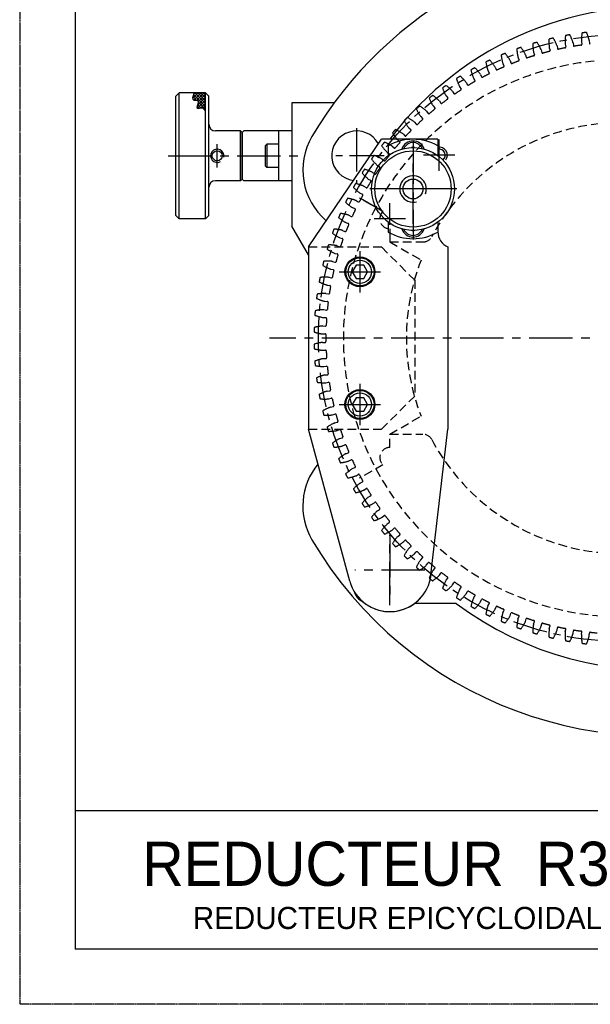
# Model space of a CAD drawing. Extents: x -582 to 7251, y -389 to 3197.
# Tile 1 of 7: x -141 to 65, y 449 to 805. Entities that reach past the tile are written whole.
import ezdxf

# ---------------------------------------------------------------- set-up
doc = ezdxf.new("R2010")
doc.units = 0
doc.header["$LTSCALE"] = 0.25
doc.header["$MEASUREMENT"] = 0
doc.linetypes.add('CENTER', pattern=[2, 1.25, -0.25, 0.25, -0.25])
doc.linetypes.add('HIDDEN', pattern=[0.375, 0.25, -0.125])
doc.layers.get('0').update_dxf_attribs({"linetype": 'CONTINUOUS'})
for name, color, linetype in [('006_SPINDLE', 110, 'CONTINUOUS'), ('01_BODY', 171, 'CONTINUOUS'), ('15_RING_GEAR_REAR_A', 202, 'CONTINUOUS'), ('15_RING_GEAR_REAR_B', 130, 'CONTINUOUS'), ('16_BACK_PLATE', 50, 'CONTINUOUS'), ('17_CLOSER', 110, 'CONTINUOUS'), ('21_REAR_CLOSER', 220, 'CONTINUOUS'), ('22_PIVOT', 101, 'CONTINUOUS'), ('25_RETAINER', 150, 'CONTINUOUS'), ('27_KNOB', 232, 'CONTINUOUS'), ('28_KNOB', 52, 'CONTINUOUS'), ('29_SNUBBER', 144, 'CONTINUOUS'), ('M4_CAPHEAD', 40, 'CONTINUOUS'), ('M4HEXSCREW', 40, 'CONTINUOUS'), ('M5_SKT_HD_CAP_SCREW', 50, 'CONTINUOUS')]:
    doc.layers.add(name, color=color, linetype=linetype)
doc.styles.get("Standard").update_dxf_attribs({"font": 'txt', "height": 15})

msp = doc.modelspace()

# ---------------------------------------------------------------- hatches: boundary and pattern name
at = {"layer": '28_KNOB'}
h = msp.add_hatch(dxfattribs=at)
h.set_pattern_fill('ANSI37', color=5, scale=6, style=0)
h.set_pattern_definition([(315, (-237.4415, 1051.9355), (-0.53033, -0.53033), []), (225, (-237.4415, 1051.9355), (-0.53033, 0.53033), [])])
edge = h.paths.add_edge_path()
edge.add_spline(control_points=[(-73.99, 772.19), (-74.39, 772.79), (-75.1, 773.86), (-78.07, 772.46), (-75.54, 776.63), (-79.14, 775.73), (-78.54, 777.66), (-78.15, 778.91)], knot_values=[0, 0, 0, 0, 1.604802, 2.858079, 5.181482, 6.390514, 8.660448, 8.660448, 8.660448, 8.660448], degree=3, periodic=0)
edge.add_line((-78.15, 778.91), (-73.99, 778.91))
edge.add_line((-73.99, 778.91), (-73.99, 772.19))

# ---------------------------------------------------------------- linework, layer by layer
at = {"color": 7, "linetype": 'CENTER'}
for p in [(-141.22, 1042.96), (278.78, 448.96)]:
    msp.add_line(p, (-141.22, 448.96), dxfattribs=at)
at = {"color": 7, "linetype": 'CONTINUOUS'}
for p, q in [((-121.22, 1022.96), (-121.22, 468.96)), ((258.78, 518.96), (-121.22, 518.96)), ((258.78, 468.96), (-121.22, 468.96))]:
    msp.add_line(p, q, dxfattribs=at)
at = {"layer": '006_SPINDLE', "color": 5, "linetype": 'CENTER', "ltscale": 40}
msp.add_circle((76.61, 690.11), 109.83, dxfattribs=at)
at = {"layer": '01_BODY', "color": 5, "linetype": 'CENTER', "ltscale": 50}
for p, q in [((-19.39, 766.06), (-19.39, 746.17)), ((258.68, 690.11), (-50.9, 690.11))]:
    msp.add_line(p, q, dxfattribs=at)
at = {"layer": '01_BODY', "color": 5, "linetype": 'CENTER', "ltscale": 40}
msp.add_line((-9.45, 756.11), (-29.34, 756.11), dxfattribs=at)
at = {"layer": '01_BODY', "color": 7}
for centre, radius, start, end in [((88.61, 690.11), 144, 86.9894, 149.5514), ((-14.84, 750.92), 24, 149.5514, 229.7181), ((-19.39, 756.11), 9, 28.8788, 262.9313), ((-14.84, 629.3), 24, 140.563, 210.4486), ((88.61, 690.11), 144, 210.4486, 288.4271)]:
    msp.add_arc(centre, radius, start, end, dxfattribs=at)
at = {"layer": '15_RING_GEAR_REAR_A', "color": 7, "linetype": 'HIDDEN', "ltscale": 150}
for p, q in [((50.28, 795.2), (50.55, 794.3)), ((53.08, 795.86), (53.24, 794.93)), ((56.06, 796.48), (56.28, 795.57)), ((58.89, 796.99), (58.99, 796.05)), ((61.89, 797.44), (62.07, 796.52)), ((64.75, 797.8), (64.81, 796.86)), ((38.97, 791.7), (39.35, 790.84)), ((41.69, 792.66), (41.94, 791.76)), ((44.58, 793.6), (44.9, 792.72)), ((47.34, 794.42), (47.55, 793.5)), ((30.71, 788.24), (31.06, 787.37)), ((33.48, 789.49), (33.9, 788.65)), ((36.14, 790.6), (36.44, 789.72)), ((22.9, 784.2), (23.41, 783.41)), ((25.42, 785.59), (25.82, 784.74)), ((28.12, 786.99), (28.59, 786.17)), ((17.84, 781.12), (18.4, 780.36)), ((20.28, 782.65), (20.73, 781.83)), ((12.96, 777.78), (13.55, 777.05)), ((15.32, 779.44), (15.8, 778.64)), ((8.27, 774.17), (8.9, 773.48)), ((10.53, 775.96), (11.06, 775.19)), ((3.78, 770.32), (4.45, 769.65)), ((5.94, 772.22), (6.51, 771.48)), ((1.56, 768.24), (2.17, 767.53)), ((-2.59, 764.03), (-1.94, 763.35)), ((-0.49, 766.22), (0.21, 765.6)), ((-6.51, 759.59), (-5.82, 758.95)), ((-4.53, 761.9), (-3.79, 761.31)), ((-8.33, 757.36), (-7.56, 756.81)), ((-11.87, 752.62), (-11.08, 752.12)), ((-10.18, 754.95), (-9.46, 754.35)), ((-13.59, 750.11), (-12.84, 749.55)), ((-16.74, 745.1), (-15.95, 744.58)), ((-15.16, 747.69), (-14.33, 747.24)), ((-18.16, 742.6), (-17.32, 742.19)), ((-19.6, 739.92), (-18.79, 739.44)), ((-9.86, 735.94), (-18.31, 740.81)), ((-22.17, 734.59), (-21.34, 734.16)), ((-20.89, 737.34), (-20.02, 736.98)), ((-23.32, 731.95), (-22.44, 731.63)), ((-24.46, 729.13), (-23.6, 728.74)), ((-7.39, 729.71), (-7.39, 724.91)), ((-26.44, 723.55), (-25.56, 723.21)), ((-25.46, 726.43), (-24.56, 726.16)), ((-27.29, 720.8), (-26.37, 720.58)), ((-28.11, 717.88), (-27.21, 717.59)), ((-28.81, 715.08), (-27.88, 714.91)), ((-30.02, 709.29), (-29.08, 709.17)), ((-29.47, 712.12), (-28.56, 711.88)), ((-30.51, 706.29), (-29.59, 706.1)), ((-30.9, 703.44), (-29.97, 703.37)), ((-31.23, 700.42), (-30.31, 700.28)), ((-31.47, 697.55), (-30.53, 697.53)), ((-31.72, 691.63), (-30.78, 691.67)), ((-31.64, 694.51), (-30.7, 694.42)), ((-31.72, 688.59), (-30.78, 688.56)), ((-31.64, 685.71), (-30.7, 685.8)), ((-31.47, 682.68), (-30.53, 682.69)), ((-31.23, 679.81), (-30.31, 679.95)), ((-30.9, 676.79), (-29.97, 676.86)), ((-30.51, 673.94), (-29.59, 674.13)), ((-30.02, 670.94), (-29.08, 671.06)), ((-29.47, 668.11), (-28.56, 668.35)), ((-28.81, 665.14), (-27.88, 665.31)), ((-28.11, 662.35), (-27.21, 662.64)), ((-27.29, 659.43), (-26.37, 659.64)), ((-26.44, 656.67), (-25.56, 657.01)), ((-25.46, 653.8), (-24.56, 654.06)), ((-24.46, 651.1), (-23.6, 651.48)), ((-23.32, 648.28), (-22.44, 648.59)), ((-22.17, 645.64), (-21.34, 646.07)), ((-20.89, 642.88), (-20.02, 643.25)), ((-19.6, 640.31), (-18.79, 640.78)), ((-18.16, 637.63), (-17.32, 638.04)), ((-16.74, 635.13), (-15.95, 635.65)), ((-15.16, 632.53), (-14.33, 632.99)), ((-13.59, 630.11), (-12.84, 630.67)), ((-11.87, 627.61), (-11.08, 628.11)), ((-10.18, 625.28), (-9.46, 625.88)), ((-8.33, 622.87), (-7.56, 623.41)), ((-6.51, 620.63), (-5.82, 621.27)), ((-4.53, 618.33), (-3.79, 618.91)), ((-2.59, 616.2), (-1.94, 616.88)), ((-0.49, 614.01), (0.21, 614.63)), ((1.56, 611.98), (2.17, 612.7)), ((3.78, 609.91), (4.45, 610.57)), ((5.94, 608), (6.51, 608.75)), ((8.27, 606.05), (8.9, 606.75)), ((10.53, 604.27), (11.06, 605.04)), ((12.96, 602.45), (13.55, 603.18)), ((15.32, 600.79), (15.8, 601.59)), ((17.84, 599.1), (18.4, 599.86)), ((20.28, 597.57), (20.73, 598.4)), ((22.9, 596.03), (23.41, 596.82)), ((25.42, 594.63), (25.82, 595.49)), ((28.12, 593.24), (28.59, 594.05)), ((30.71, 591.98), (31.06, 592.85)), ((33.48, 590.73), (33.9, 591.57)), ((36.14, 589.62), (36.44, 590.51)), ((38.97, 588.53), (39.35, 589.39)), ((41.69, 587.56), (41.94, 588.47)), ((44.58, 586.62), (44.9, 587.5)), ((47.34, 585.81), (47.55, 586.73)), ((50.28, 585.03), (50.55, 585.93)), ((53.08, 584.37), (53.24, 585.29)), ((56.06, 583.75), (56.28, 584.66)), ((58.89, 583.24), (58.99, 584.17)), ((61.89, 582.78), (62.07, 583.71)), ((64.75, 582.43), (64.81, 583.37))]:
    msp.add_line(p, q, dxfattribs=at)
at = {"layer": '15_RING_GEAR_REAR_A', "color": 5, "linetype": 'HIDDEN', "ltscale": 50}
for p, q in [((-7.39, 724.91), (4.61, 724.91)), ((-7.39, 650.51), (-7.39, 655.31)), ((-7.39, 655.31), (4.61, 655.31))]:
    msp.add_line(p, q, dxfattribs=at)
at = {"layer": '15_RING_GEAR_REAR_A', "color": 7, "linetype": 'HIDDEN', "ltscale": 150}
for centre, radius, start, end in [((55.79, 778.16), 20.95, 101.0866, 105.5221), ((36.23, 789.82), 17.9, 19.7272, 29.8527), ((73.92, 797.65), 17.9, 173.6256, 183.7511), ((60.62, 779.17), 20.95, 97.9562, 102.3916), ((41.73, 791.87), 17.9, 16.5967, 26.7223), ((79.79, 797.64), 17.9, 170.4951, 180.6207), ((65.51, 779.91), 20.95, 94.8258, 99.2612), ((47.34, 793.63), 17.9, 13.4663, 23.5918), ((46.31, 775.37), 20.95, 107.3475, 111.7829), ((56.41, 795.77), 17.9, 183.0169, 193.1424), ((25.6, 784.82), 17.9, 25.988, 36.1136), ((51.01, 776.9), 20.95, 104.2171, 108.6525), ((62.21, 796.72), 17.9, 179.8864, 190.012), ((30.85, 787.46), 17.9, 22.8576, 32.9831), ((68.05, 797.34), 17.9, 176.756, 186.8815), ((53.53, 794.98), 0.3, 189.4818, 277.6336), ((76.61, 690.11), 107.08, 101.0552, 102.423), ((55.99, 795.49), 0.3, 285.8446, 13.9964), ((59.29, 796.09), 0.3, 186.3514, 274.5032), ((76.61, 690.11), 107.08, 97.9248, 99.2926), ((61.78, 796.46), 0.3, 282.7142, 10.866), ((65.11, 796.87), 0.3, 183.221, 271.3728), ((41.7, 773.59), 20.95, 110.4779, 114.9134), ((50.67, 794.51), 17.9, 186.1473, 196.2728), ((20.5, 781.89), 17.9, 29.1185, 39.244), ((42.23, 791.84), 0.3, 195.7427, 283.8945), ((76.61, 690.11), 107.08, 107.3161, 108.6839), ((44.62, 792.62), 0.3, 292.1055, 20.2573), ((47.84, 793.57), 0.3, 192.6123, 280.7641), ((76.61, 690.11), 107.08, 104.1857, 105.5534), ((50.27, 794.21), 0.3, 288.9751, 17.1269), ((32.8, 769.28), 20.95, 116.7388, 121.1742), ((10.83, 775.23), 17.9, 35.3793, 45.5049), ((37.19, 771.56), 20.95, 113.6084, 118.0438), ((45, 792.94), 17.9, 189.2777, 199.4033), ((15.57, 778.69), 17.9, 32.2489, 42.3744), ((76.61, 690.11), 107.08, 113.577, 114.9448), ((33.63, 788.52), 0.3, 298.3664, 26.5182), ((36.73, 789.81), 0.3, 198.8731, 287.0249), ((76.61, 690.11), 107.08, 110.4466, 111.8143), ((39.07, 790.72), 0.3, 295.2359, 23.3877), ((28.54, 766.77), 20.95, 119.8692, 124.3047), ((6.28, 771.51), 17.9, 38.5098, 48.6353), ((39.44, 791.06), 17.9, 192.4082, 202.5337), ((26.09, 784.87), 0.3, 205.134, 293.2858), ((76.61, 690.11), 107.08, 116.7074, 118.0752), ((28.32, 786.02), 0.3, 301.4968, 29.6486), ((31.34, 787.49), 0.3, 202.0036, 290.1554), ((24.43, 764.03), 20.95, 122.9997, 127.4351), ((28.65, 786.4), 17.9, 198.669, 208.7946), ((1.94, 767.55), 17.9, 41.6402, 51.7657), ((33.98, 788.88), 17.9, 195.5386, 205.6641), ((20.99, 781.97), 0.3, 208.2644, 296.4163), ((76.61, 690.11), 107.08, 119.8379, 121.2056), ((23.16, 783.24), 0.3, 304.6272, 32.779), ((20.47, 761.07), 20.95, 126.1301, 130.5655), ((23.46, 783.64), 17.9, 201.7995, 211.925), ((-2.18, 763.35), 17.9, 44.7707, 54.8962), ((13.32, 776.86), 0.3, 310.8881, 39.0399), ((16.06, 778.79), 0.3, 211.3949, 299.5467), ((76.61, 690.11), 107.08, 122.9683, 124.3361), ((18.15, 780.19), 0.3, 307.7577, 35.9095), ((16.68, 757.9), 20.95, 129.2606, 133.696), ((-6.06, 758.94), 17.9, 47.9011, 58.0266), ((8.68, 773.28), 0.3, 314.0185, 42.1703), ((11.31, 775.36), 0.3, 214.5253, 302.6771), ((76.61, 690.11), 107.08, 126.0987, 127.4665), ((13.07, 754.53), 20.95, 132.391, 136.8264), ((-9.7, 754.32), 17.9, 51.0315, 61.157), ((18.44, 780.6), 17.9, 204.9299, 215.0554), ((6.75, 771.66), 0.3, 217.6558, 305.8076), ((76.61, 690.11), 107.08, 129.2292, 130.5969), ((13.58, 777.29), 17.9, 208.0604, 218.1859), ((2.4, 767.73), 0.3, 220.7862, 308.938), ((76.61, 690.11), 107.08, 132.3596, 133.7274), ((4.24, 769.44), 0.3, 317.149, 45.3008), ((9.64, 750.96), 20.95, 135.5214, 139.9568), ((8.91, 773.71), 17.9, 211.1908, 221.3163), ((-13.07, 749.51), 17.9, 54.162, 64.2875), ((-1.73, 763.56), 0.3, 223.9166, 312.0684), ((76.61, 690.11), 107.08, 135.49, 136.8578), ((0.01, 765.37), 0.3, 320.2794, 48.4312), ((6.42, 747.21), 20.95, 138.6519, 143.0873), ((4.45, 769.89), 17.9, 214.3212, 224.4467), ((-16.18, 744.53), 17.9, 57.2924, 67.4179), ((76.61, 690.11), 107.08, 138.6205, 139.9882), ((-3.98, 761.08), 0.3, 323.4098, 51.5616), ((3.41, 743.3), 20.95, 141.7823, 146.2177), ((-19.02, 739.38), 17.9, 60.4228, 70.5483), ((76.61, 690.11), 107.08, 141.7509, 143.1187), ((-7.74, 756.57), 0.3, 326.5403, 54.6921), ((-5.62, 759.17), 0.3, 227.0471, 315.1989), ((0.2, 765.83), 17.9, 217.4517, 227.5772), ((-11.24, 751.86), 0.3, 329.6707, 57.8225), ((-9.27, 754.58), 0.3, 230.1775, 318.3293), ((0.61, 739.22), 20.95, 144.9127, 149.3481), ((-3.82, 761.55), 17.9, 220.5821, 230.7076), ((-21.57, 734.08), 17.9, 63.5533, 73.6788), ((-12.66, 749.79), 0.3, 233.3079, 321.4597), ((76.61, 690.11), 107.08, 144.8813, 146.2491), ((-1.96, 735), 20.95, 148.0432, 152.4786), ((-23.82, 728.66), 17.9, 66.6837, 76.8092), ((76.61, 690.11), 107.08, 148.0118, 149.3795), ((-14.48, 746.98), 0.3, 332.8011, 60.9529), ((-7.6, 757.05), 17.9, 223.7125, 233.838), ((76.61, 690.11), 107.08, 151.1422, 152.51), ((-17.45, 741.92), 0.3, 335.9316, 64.0834), ((-15.79, 744.83), 0.3, 236.4384, 324.5902), ((-4.29, 730.64), 20.95, 151.1736, 155.609), ((-11.13, 752.35), 17.9, 226.843, 236.9685), ((-25.78, 723.12), 17.9, 69.8141, 79.9396), ((-18.64, 739.7), 0.3, 239.5688, 327.7206), ((-6.38, 726.16), 20.95, 154.304, 158.7394), ((-27.43, 717.48), 17.9, 72.9446, 83.0701), ((-21.2, 734.43), 0.3, 242.6992, 330.851), ((76.61, 690.11), 107.08, 154.2726, 155.6404), ((-20.14, 736.7), 0.3, 339.062, 67.2138), ((-14.4, 747.47), 17.9, 229.9734, 240.0989), ((76.61, 690.11), 107.08, 157.4031, 158.7708), ((-22.54, 731.35), 0.3, 342.1924, 70.3442), ((-8.23, 721.57), 20.95, 157.4345, 161.8699), ((-17.39, 742.41), 17.9, 233.1038, 243.2293), ((-28.76, 711.75), 17.9, 76.075, 86.2005), ((-23.48, 729.02), 0.3, 245.8297, 333.9815), ((-9.82, 716.89), 20.95, 160.5649, 165.0003), ((-29.79, 705.97), 17.9, 79.2054, 89.331), ((76.61, 690.11), 107.08, 160.5335, 161.9013), ((-24.64, 725.87), 0.3, 345.3229, 73.4747), ((-20.11, 737.2), 17.9, 236.2343, 246.3598), ((76.61, 690.11), 107.08, 163.6639, 165.0317), ((-26.44, 720.29), 0.3, 348.4533, 76.6051), ((-25.45, 723.49), 0.3, 248.9601, 337.1119), ((-11.15, 712.14), 20.95, 163.6953, 168.1308), ((-22.54, 731.85), 17.9, 239.3647, 249.4902), ((-30.5, 700.13), 17.9, 82.3359, 92.4614), ((-27.12, 717.87), 0.3, 252.0905, 340.2423), ((76.61, 690.11), 107.08, 166.7944, 168.1621), ((-27.94, 714.62), 0.3, 351.5837, 79.7356), ((-12.22, 707.31), 20.95, 166.8258, 171.2612), ((-24.67, 726.37), 17.9, 242.4951, 252.6207), ((-30.88, 694.27), 17.9, 85.4663, 95.5918), ((-28.48, 712.17), 0.3, 255.221, 343.3728), ((-13.03, 702.43), 20.95, 169.9562, 174.3916), ((-30.95, 688.39), 17.9, 88.5967, 98.7223), ((-29.53, 706.39), 0.3, 258.3514, 346.5032), ((76.61, 690.11), 107.08, 169.9248, 171.2926), ((-29.12, 708.87), 0.3, 354.7142, 82.866), ((-26.5, 720.79), 17.9, 245.6256, 255.7511), ((-29.99, 703.07), 0.3, 357.8446, 85.9964), ((76.61, 690.11), 107.08, 173.0552, 174.423), ((-13.57, 697.52), 20.95, 173.0866, 177.5221), ((-30.7, 682.52), 17.9, 91.7272, 101.8527), ((-30.26, 700.57), 0.3, 261.4818, 349.6336), ((-28.02, 715.11), 17.9, 248.756, 258.8815), ((-30.54, 697.23), 0.3, 0.9751, 89.1269), ((76.61, 690.11), 107.08, 176.1857, 177.5534), ((-13.84, 692.58), 20.95, 176.2171, 180.6525), ((-29.23, 709.36), 17.9, 251.8864, 262.012), ((-30.12, 676.67), 17.9, 94.8576, 104.9831), ((-30.76, 691.37), 0.3, 4.1055, 92.2573), ((-30.67, 694.72), 0.3, 264.6123, 352.7641), ((-29.23, 670.87), 17.9, 97.988, 108.1136), ((-30.76, 688.86), 0.3, 267.7427, 355.8945), ((76.61, 690.11), 107.08, 179.3161, 180.6839), ((-13.84, 687.64), 20.95, 179.3475, 183.7829), ((-30.12, 703.55), 17.9, 255.0169, 265.1424), ((-30.67, 685.5), 0.3, 7.2359, 95.3877), ((76.61, 690.11), 107.08, 182.4466, 183.8143), ((-28.02, 665.12), 17.9, 101.1185, 111.244), ((-13.57, 682.71), 20.95, 182.4779, 186.9134), ((-30.54, 682.99), 0.3, 270.8731, 359.0249), ((-30.7, 697.7), 17.9, 258.1473, 268.2728), ((-30.26, 679.65), 0.3, 10.3664, 98.5182), ((76.61, 690.11), 107.08, 185.577, 186.9448), ((-26.5, 659.44), 17.9, 104.2489, 114.3744), ((-13.03, 677.79), 20.95, 185.6084, 190.0438), ((-30.95, 691.83), 17.9, 261.2777, 271.4033), ((-29.99, 677.15), 0.3, 274.0036, 2.1554), ((-29.53, 673.83), 0.3, 13.4968, 101.6486), ((76.61, 690.11), 107.08, 188.7074, 190.0752), ((-24.67, 653.85), 17.9, 107.3793, 117.5049), ((-29.12, 671.35), 0.3, 277.134, 5.2858), ((-12.22, 672.92), 20.95, 188.7388, 193.1742), ((-30.88, 685.96), 17.9, 264.4082, 274.5337), ((-28.48, 668.06), 0.3, 16.6272, 104.779), ((76.61, 690.11), 107.08, 191.8379, 193.2056), ((-22.54, 648.38), 17.9, 110.5098, 120.6353), ((-11.15, 668.09), 20.95, 191.8692, 196.3047), ((-27.94, 665.61), 0.3, 280.2644, 8.4163), ((-30.5, 680.09), 17.9, 267.5386, 277.6641), ((-20.11, 643.03), 17.9, 113.6402, 123.7657), ((-27.12, 662.35), 0.3, 19.7577, 107.9095), ((76.61, 690.11), 107.08, 194.9683, 196.3361), ((-26.44, 659.93), 0.3, 283.3949, 11.5467), ((-9.82, 663.33), 20.95, 194.9997, 199.4351), ((-29.79, 674.26), 17.9, 270.669, 280.7946), ((-25.45, 656.73), 0.3, 22.8881, 111.0399), ((76.61, 690.11), 107.08, 198.0987, 199.4665), ((-17.39, 637.81), 17.9, 116.7707, 126.8962), ((-24.64, 654.35), 0.3, 286.5253, 14.6771), ((-8.23, 658.65), 20.95, 198.1301, 202.5655), ((-28.76, 668.47), 17.9, 273.7995, 283.925), ((-23.48, 651.21), 0.3, 26.0185, 114.1703), ((76.61, 690.11), 107.08, 201.2292, 202.5969), ((-22.54, 648.88), 0.3, 289.6558, 17.8076), ((-14.4, 632.76), 17.9, 119.9011, 130.0266), ((-6.38, 654.07), 20.95, 201.2606, 205.696), ((-27.43, 662.75), 17.9, 276.9299, 287.0554), ((-21.2, 645.8), 0.3, 29.149, 117.3008), ((76.61, 690.11), 107.08, 204.3596, 205.7274), ((-11.13, 627.88), 17.9, 123.0315, 133.157), ((-20.14, 643.52), 0.3, 292.7862, 20.938), ((-4.29, 649.59), 20.95, 204.391, 208.8264), ((-25.78, 657.11), 17.9, 280.0604, 290.1859), ((-18.64, 640.53), 0.3, 32.2794, 120.4312), ((76.61, 690.11), 107.08, 207.49, 208.8578), ((-17.45, 638.31), 0.3, 295.9166, 24.0684), ((-7.6, 623.18), 17.9, 126.162, 136.2875), ((-1.96, 645.23), 20.95, 207.5214, 211.9568), ((-23.82, 651.57), 17.9, 283.1908, 293.3163), ((-15.79, 635.4), 0.3, 35.4098, 123.5616), ((76.61, 690.11), 107.08, 210.6205, 211.9882), ((-3.82, 618.68), 17.9, 129.2924, 139.4179), ((-14.48, 633.25), 0.3, 299.0471, 27.1989), ((0.61, 641.01), 20.95, 210.6519, 215.0873), ((-21.57, 646.14), 17.9, 286.3212, 296.4467), ((0.2, 614.39), 17.9, 132.4228, 142.5483), ((-12.66, 630.43), 0.3, 38.5403, 126.6921), ((76.61, 690.11), 107.08, 213.7509, 215.1187), ((-11.24, 628.36), 0.3, 302.1775, 30.3293), ((3.41, 636.93), 20.95, 213.7823, 218.2177), ((-19.02, 640.85), 17.9, 289.4517, 299.5772), ((-9.27, 625.65), 0.3, 41.6707, 129.8225), ((76.61, 690.11), 107.08, 216.8813, 218.2491), ((-7.74, 623.66), 0.3, 305.3079, 33.4597), ((4.45, 610.33), 17.9, 135.5533, 145.6788), ((6.42, 633.01), 20.95, 216.9127, 221.3481), ((-16.18, 635.7), 17.9, 292.5821, 302.7076), ((-5.62, 621.06), 0.3, 44.8011, 132.9529), ((76.61, 690.11), 107.08, 220.0118, 221.3795), ((8.91, 606.51), 17.9, 138.6837, 148.8092), ((-3.98, 619.15), 0.3, 308.4384, 36.5902), ((-1.73, 616.67), 0.3, 47.9316, 136.0834), ((76.61, 690.11), 107.08, 223.1422, 224.51), ((9.64, 629.26), 20.95, 220.0432, 224.4786), ((-13.07, 630.71), 17.9, 295.7125, 305.838), ((13.58, 602.94), 17.9, 141.8141, 151.9396), ((0.01, 614.85), 0.3, 311.5688, 39.7206), ((13.07, 625.7), 20.95, 223.1736, 227.609), ((-9.7, 625.9), 17.9, 298.843, 308.9685), ((2.4, 612.5), 0.3, 51.062, 139.2138), ((18.44, 599.63), 17.9, 144.9446, 155.0701), ((76.61, 690.11), 107.08, 226.2726, 227.6404), ((4.24, 610.78), 0.3, 314.6992, 42.851), ((16.68, 622.32), 20.95, 226.304, 230.7394), ((-6.06, 621.29), 17.9, 301.9734, 312.0989), ((6.75, 608.56), 0.3, 54.1924, 142.3442), ((23.46, 596.59), 17.9, 148.075, 158.2005), ((76.61, 690.11), 107.08, 229.4031, 230.7708), ((8.68, 606.95), 0.3, 317.8297, 45.9815), ((20.47, 619.15), 20.95, 229.4345, 233.8699), ((-2.18, 616.87), 17.9, 305.1038, 315.2293), ((11.31, 604.87), 0.3, 57.3229, 145.4747), ((76.61, 690.11), 107.08, 232.5335, 233.9013), ((28.65, 593.82), 17.9, 151.2054, 161.331), ((13.32, 603.37), 0.3, 320.9601, 49.1119), ((24.43, 616.19), 20.95, 232.5649, 237.0003), ((1.94, 612.68), 17.9, 308.2343, 318.3598), ((16.06, 601.43), 0.3, 60.4533, 148.6051), ((76.61, 690.11), 107.08, 235.6639, 237.0317), ((33.98, 591.35), 17.9, 154.3359, 164.4614), ((18.15, 600.04), 0.3, 324.0905, 52.2423), ((28.54, 613.45), 20.95, 235.6953, 240.1308), ((6.28, 608.72), 17.9, 311.3647, 321.4902), ((20.99, 598.26), 0.3, 63.5837, 151.7356), ((76.61, 690.11), 107.08, 238.7944, 240.1621), ((39.44, 589.17), 17.9, 157.4663, 167.5918), ((23.16, 596.98), 0.3, 327.221, 55.3728), ((26.09, 595.36), 0.3, 66.7142, 154.866), ((76.61, 690.11), 107.08, 241.9248, 243.2926), ((32.8, 610.94), 20.95, 238.8258, 243.2612), ((10.83, 605), 17.9, 314.4951, 324.6207), ((45, 587.29), 17.9, 160.5967, 170.7223), ((28.32, 594.2), 0.3, 330.3514, 58.5032), ((15.57, 601.53), 17.9, 317.6256, 327.7511), ((31.34, 592.74), 0.3, 69.8446, 157.9964), ((76.61, 690.11), 107.08, 245.0552, 246.423), ((33.63, 591.71), 0.3, 333.4818, 61.6336), ((37.19, 608.67), 20.95, 241.9562, 246.3916), ((50.67, 585.72), 17.9, 163.7272, 173.8527), ((20.5, 598.33), 17.9, 320.756, 330.8815), ((36.73, 590.41), 0.3, 72.9751, 161.1269), ((76.61, 690.11), 107.08, 248.1857, 249.5534), ((56.41, 584.46), 17.9, 166.8576, 176.9831), ((39.07, 589.51), 0.3, 336.6123, 64.7641), ((42.23, 588.39), 0.3, 76.1055, 164.2573), ((76.61, 690.11), 107.08, 251.3161, 252.6839), ((41.7, 606.64), 20.95, 245.0866, 249.5221), ((46.31, 604.86), 20.95, 248.2171, 252.6525), ((25.6, 595.41), 17.9, 323.8864, 334.012), ((62.21, 583.51), 17.9, 169.988, 180.1136), ((44.62, 587.61), 0.3, 339.7427, 67.8945), ((30.85, 592.76), 17.9, 327.0169, 337.1424), ((47.84, 586.66), 0.3, 79.2359, 167.3877), ((76.61, 690.11), 107.08, 254.4466, 255.8143), ((68.05, 582.88), 17.9, 173.1185, 183.244), ((50.27, 586.01), 0.3, 342.8731, 71.0249), ((53.53, 585.24), 0.3, 82.3664, 170.5182), ((76.61, 690.11), 107.08, 257.577, 258.9448), ((55.99, 584.73), 0.3, 346.0036, 74.1554), ((51.01, 603.33), 20.95, 251.3475, 255.7829), ((55.79, 602.06), 20.95, 254.4779, 258.9134), ((36.23, 590.41), 17.9, 330.1473, 340.2728), ((73.92, 582.58), 17.9, 176.2489, 186.3744), ((41.73, 588.35), 17.9, 333.2777, 343.4033), ((59.29, 584.14), 0.3, 85.4968, 173.6486), ((76.61, 690.11), 107.08, 260.7074, 262.0752), ((61.78, 583.76), 0.3, 349.134, 77.2858), ((79.79, 582.59), 17.9, 179.3793, 189.5049), ((47.34, 586.6), 17.9, 336.4082, 346.5337), ((65.11, 583.35), 0.3, 88.6272, 176.779), ((76.61, 690.11), 107.08, 263.8379, 265.2056), ((60.62, 601.06), 20.95, 257.6084, 262.0438), ((65.51, 600.32), 20.95, 260.7388, 265.1742)]:
    msp.add_arc(centre, radius, start, end, dxfattribs=at)
at = {"layer": '15_RING_GEAR_REAR_A', "color": 5, "linetype": 'HIDDEN', "ltscale": 50}
for centre, radius, start, end in [((76.61, 690.11), 100.8, 207.9826, 152.0174), ((76.61, 690.11), 78, 208.0725, 151.9275), ((4.61, 728.51), 3.6, 270, 331.9275), ((4.61, 651.71), 3.6, 28.0725, 90)]:
    msp.add_arc(centre, radius, start, end, dxfattribs=at)
at = {"layer": '15_RING_GEAR_REAR_B', "color": 5, "linetype": 'HIDDEN', "ltscale": 50}
for p, q in [((-9.86, 735.94), (-18.31, 740.81)), ((-7.39, 729.71), (-7.39, 724.91)), ((-7.39, 724.91), (3.91, 718.39)), ((-7.39, 655.31), (3.91, 661.84)), ((-7.39, 650.51), (-7.39, 655.31)), ((-9.86, 644.29), (-18.31, 639.41))]:
    msp.add_line(p, q, dxfattribs=at)
for centre, radius, start, end in [((76.61, 690.11), 100.8, 152.0174, 207.9826), ((-7.39, 733.31), 3.6, 133.222, 270), ((76.61, 690.11), 78, 158.7476, 201.2525), ((-7.39, 646.91), 3.6, 90, 226.778)]:
    msp.add_arc(centre, radius, start, end, dxfattribs=at)
at = {"layer": '16_BACK_PLATE', "color": 5, "linetype": 'CENTER', "ltscale": 50}
for p, q in [((10.42, 750.62), (10.42, 761.98)), ((16.1, 756.3), (4.74, 756.3)), ((13.63, 744.11), (-11.62, 744.11)), ((-7.39, 731.18), (-7.39, 738.99)), ((-1.71, 733.31), (-13.07, 733.31)), ((-7.39, 593.49), (-7.39, 618.74)), ((5.23, 606.11), (-20.02, 606.11))]:
    msp.add_line(p, q, dxfattribs=at)
at = {"layer": '16_BACK_PLATE', "color": 7, "linetype": 'CENTER', "ltscale": 50}
msp.add_line((1.01, 731.49), (1.01, 756.74), dxfattribs=at)
at = {"layer": '16_BACK_PLATE', "color": 7}
msp.add_line((16.61, 594.11), (1.61, 594.11), dxfattribs=at)
for centre, radius, start, end in [((88.61, 690.11), 120, 319.3941, 143.1301), ((10.42, 756.3), 3, 326.0425, 97.9477), ((10.42, 756.3), 2.25, 307.9537, 100.6237), ((88.61, 690.11), 120, 233.1302, 319.3941), ((-14.59, 600.11), 6, 193.8976, 245.7148)]:
    msp.add_arc(centre, radius, start, end, dxfattribs=at)
at = {"layer": '17_CLOSER', "color": 7}
for p, q in [((-42.79, 775.31), (-42.79, 730.6)), ((-27.48, 775.31), (-42.79, 775.31)), ((-36.79, 720.21), (-42.79, 730.6))]:
    msp.add_line(p, q, dxfattribs=at)
at = {"layer": '21_REAR_CLOSER', "color": 7}
for p, q in [((-36.79, 723.11), (-10.39, 762.11)), ((10.01, 762.11), (-10.39, 762.11)), ((10.01, 762.11), (10.01, 759.7)), ((10.01, 732.11), (10.01, 728.61)), ((-36.79, 723.11), (-36.79, 657.11)), ((13.61, 723.11), (13.61, 657.11)), ((-21.87, 602.18), (-36.79, 657.11)), ((7.51, 604.39), (13.61, 657.11))]:
    msp.add_line(p, q, dxfattribs=at)
at = {"layer": '21_REAR_CLOSER', "color": 5, "linetype": 'CENTER', "ltscale": 50}
for p, q in [((1.01, 761.54), (1.01, 725.82)), ((-18.19, 721.57), (-18.19, 706.65)), ((-25.65, 714.11), (-10.73, 714.11)), ((-18.19, 673.57), (-18.19, 658.65)), ((-25.65, 666.11), (-10.73, 666.11)), ((-7.39, 619.21), (-7.39, 594.13))]:
    msp.add_line(p, q, dxfattribs=at)
at = {"layer": '21_REAR_CLOSER', "color": 7, "linetype": 'CENTER', "ltscale": 50}
msp.add_line((16.81, 744.11), (-14.63, 744.11), dxfattribs=at)
at = {"layer": '21_REAR_CLOSER', "color": 5, "linetype": 'HIDDEN', "ltscale": 50}
for p, q in [((-36.79, 723.11), (-10.39, 723.11)), ((-10.39, 723.11), (1.61, 711.11)), ((1.61, 711.11), (1.61, 669.11)), ((-10.39, 657.11), (1.61, 669.11)), ((-36.79, 657.11), (-10.39, 657.11))]:
    msp.add_line(p, q, dxfattribs=at)
at = {"layer": '21_REAR_CLOSER', "color": 7}
for centre in [(-18.19, 714.11), (-18.19, 666.11)]:
    msp.add_circle(centre, 5.4, dxfattribs=at)
for centre, radius, start, end in [((16.01, 728.61), 6, 180, 246.4218), ((-7.39, 606.11), 15, 195.1998, 353.401)]:
    msp.add_arc(centre, radius, start, end, dxfattribs=at)
at = {"layer": '22_PIVOT', "color": 7}
msp.add_arc((-7.39, 606.11), 15, 216.8699, 323.1301, dxfattribs=at)
at = {"layer": '25_RETAINER', "color": 7}
for p, q in [((-60.79, 764.51), (-60.19, 765.11)), ((-60.79, 764.51), (-60.79, 747.71)), ((-42.79, 765.11), (-60.19, 765.11)), ((-47.59, 765.11), (-47.59, 747.11)), ((-42.79, 765.11), (-42.79, 747.11)), ((-7.99, 759.7), (-7.99, 756.11)), ((10.01, 759.7), (10.01, 756.11)), ((-60.79, 747.71), (-60.19, 747.11)), ((-42.79, 747.11), (-60.19, 747.11)), ((-7.99, 732.11), (-7.99, 728.52)), ((10.01, 732.11), (10.01, 728.52))]:
    msp.add_line(p, q, dxfattribs=at)
for start, end in [(60, 120), (240, 300)]:
    msp.add_arc((1.01, 744.11), 18, start, end, dxfattribs=at)
at = {"layer": '27_KNOB', "color": 7}
for radius in [15, 13.8, 3.6]:
    msp.add_circle((1.01, 744.11), radius, dxfattribs=at)
at = {"layer": '27_KNOB', "color": 5}
msp.add_arc((1.01, 744.11), 4.8, 339.1172, 285.833, dxfattribs=at)
at = {"layer": '28_KNOB', "color": 7}
for p, q in [((-83.59, 778.91), (-84.79, 777.71)), ((-84.79, 756.11), (-84.79, 777.71)), ((-83.59, 733.31), (-83.59, 778.91)), ((-73.99, 778.91), (-83.59, 778.91)), ((-73.99, 733.31), (-73.99, 778.91)), ((-73.99, 778.91), (-72.79, 777.71)), ((-72.79, 756.11), (-72.79, 777.71)), ((-61.39, 765.11), (-70.39, 765.11)), ((-61.39, 747.11), (-61.39, 765.11)), ((-60.79, 764.51), (-61.39, 765.11)), ((-60.79, 747.71), (-60.79, 764.51)), ((-84.79, 734.51), (-84.79, 756.11)), ((-72.79, 734.51), (-72.79, 756.11)), ((-61.39, 747.11), (-70.39, 747.11)), ((-60.79, 747.71), (-61.39, 747.11)), ((-84.79, 734.51), (-83.59, 733.31)), ((-72.79, 734.51), (-73.99, 733.31)), ((-73.99, 733.31), (-83.59, 733.31))]:
    msp.add_line(p, q, dxfattribs=at)
at = {"layer": '28_KNOB', "color": 5, "linetype": 'CENTER', "ltscale": 50}
for p, q in [((-69.79, 751.91), (-69.79, 760.31)), ((-87.53, 756.11), (-40.62, 756.11))]:
    msp.add_line(p, q, dxfattribs=at)
at = {"layer": '28_KNOB', "color": 7}
msp.add_circle((-69.79, 756.11), 1.8, dxfattribs=at)
for centre, start, end in [((-70.39, 767.51), 180, 270), ((-70.39, 744.71), 90, 180)]:
    msp.add_arc(centre, 2.4, start, end, dxfattribs=at)
at = {"layer": '28_KNOB', "color": 5}
msp.add_arc((-69.79, 756.11), 2.4, 347.43, 297.9954, dxfattribs=at)
msp.add_spline([(-73.99, 772.19), (-75.48, 773.41), (-76.97, 773.25), (-76.71, 776.03), (-78.15, 776.19), (-78.15, 778.91)], degree=3, dxfattribs=at)
at = {"layer": '29_SNUBBER', "color": 7}
msp.add_line((13.61, 711.11), (13.61, 657.71), dxfattribs=at)
at = {"layer": 'M4_CAPHEAD', "color": 7}
for p, q in [((-51.81, 760.31), (-52.41, 759.71)), ((-52.41, 759.71), (-52.41, 752.51)), ((-47.61, 760.31), (-51.81, 760.31)), ((-51.81, 760.31), (-51.81, 751.91)), ((-47.61, 760.31), (-47.61, 751.91)), ((-52.41, 752.51), (-51.81, 751.91)), ((-47.61, 751.91), (-51.81, 751.91))]:
    msp.add_line(p, q, dxfattribs=at)
at = {"layer": 'M4HEXSCREW', "color": 7}
for p, q in [((1.01, 759.39), (0.51, 759.1)), ((1.5, 759.1), (1.01, 759.39)), ((1.01, 728.83), (0.51, 729.12)), ((1.5, 729.12), (1.01, 728.83))]:
    msp.add_line(p, q, dxfattribs=at)
for centre, radius, start, end in [((1.01, 757.31), 4.2, 17.3796, 162.6204), ((1.01, 757.31), 3.6, 23.4362, 156.5638), ((1.01, 730.91), 4.2, 197.3796, 342.6204), ((1.01, 730.91), 3.6, 203.4362, 336.5638)]:
    msp.add_arc(centre, radius, start, end, dxfattribs=at)
at = {"layer": 'M5_SKT_HD_CAP_SCREW', "color": 7}
for points in [[(-19.58, 716.51), (-20.96, 714.11), (-19.58, 711.71), (-16.81, 711.71), (-15.42, 714.11), (-16.81, 716.51)], [(-19.58, 668.51), (-20.96, 666.11), (-19.58, 663.71), (-16.81, 663.71), (-15.42, 666.11), (-16.81, 668.51)]]:
    msp.add_lwpolyline(points, close=True, dxfattribs=at)
for centre, radius in [((-18.19, 714.11), 5.1), ((-18.19, 714.11), 4.2), ((-18.19, 666.11), 5.1), ((-18.19, 666.11), 4.2)]:
    msp.add_circle(centre, radius, dxfattribs=at)

# ---------------------------------------------------------------- texts
at = {"color": 7, "linetype": 'CENTER'}
for s, height, p in [('REDUCTEUR  R3', 16, (-97, 491.84)), ('REDUCTEUR EPICYCLOIDAL', 8, (-78.64, 476.22))]:
    msp.add_text(s, height=height, dxfattribs=at).set_placement(p)

doc.saveas('drawing.dxf')
